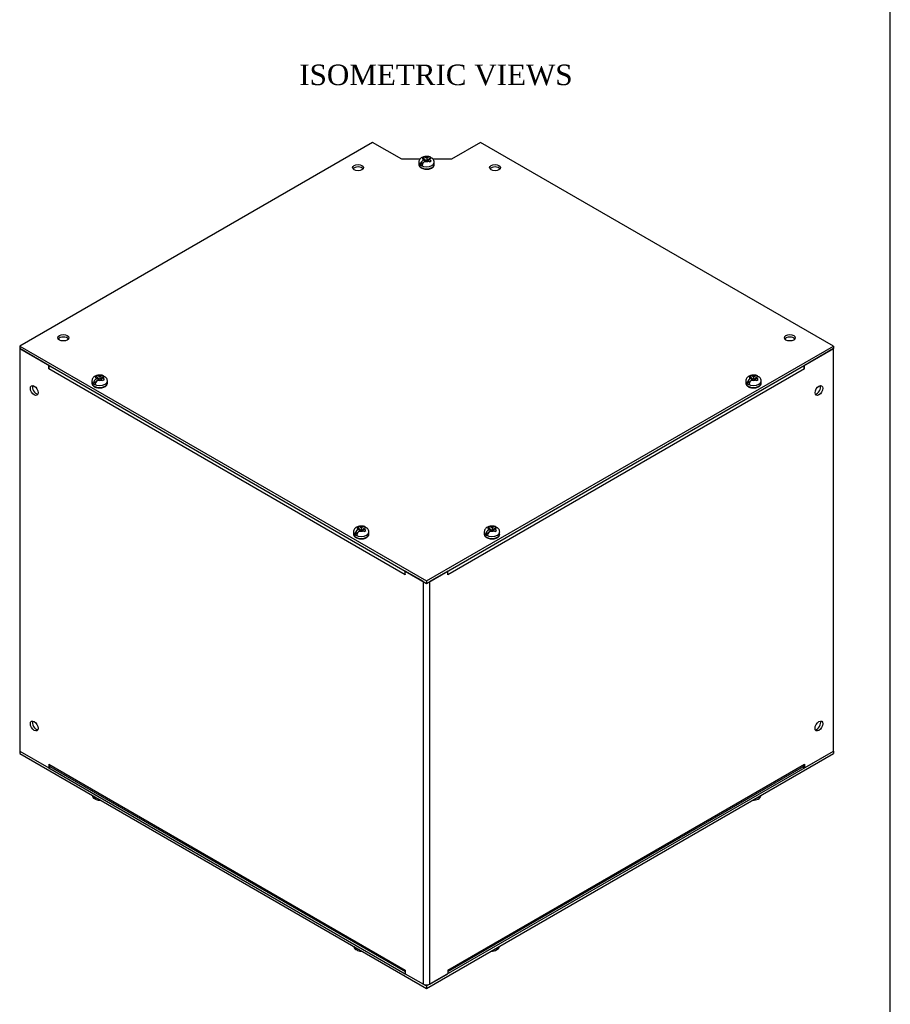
# Model space of a CAD drawing. Header units: inches. Extents: x 0.2 to 89.8, y -0.5 to 59.8.
# Tile 5 of 6: x 68.6 to 89.8, y 14.2 to 38.2. Entities that reach past the tile are written whole.
import ezdxf
from ezdxf.enums import TextEntityAlignment as Align

# ---------------------------------------------------------------- set-up
doc = ezdxf.new("R2010")
doc.units = ezdxf.units.IN
doc.header["$MEASUREMENT"] = 0
for name, color, linetype in [('COM55548-6', 7, 'Continuous'), ('COM55550-6', 7, 'Continuous'), ('Default', 7, 'Continuous'), ('SCS19491', 7, 'Continuous')]:
    doc.layers.add(name, color=color, linetype=linetype)
doc.styles.add('SEACAD_Times_New_Roman', font='times.ttf')

# ---------------------------------------------------------------- blocks, each defined once
blk = doc.blocks.new('SE6')
at = {"layer": 'COM55548-6', "color": 7, "linetype": 'Continuous'}
for p, q in [((77.222, 35.22), (68.635, 30.262)), ((77.929, 34.812), (77.222, 35.22)), ((79.847, 35.22), (79.14, 34.812)), ((88.434, 30.262), (79.847, 35.22)), ((78.373, 34.812), (77.929, 34.812)), ((79.14, 34.812), (78.697, 34.812)), ((68.635, 30.262), (78.535, 24.547)), ((68.635, 30.262), (68.635, 30.203)), ((68.635, 30.203), (78.535, 24.488)), ((78.535, 24.547), (88.434, 30.262)), ((78.535, 24.488), (88.434, 30.203)), ((88.434, 30.262), (88.434, 30.203)), ((78.535, 24.547), (78.535, 24.488)), ((68.635, 20.405), (68.635, 20.346)), ((78.535, 14.69), (88.434, 20.405)), ((88.434, 20.405), (88.434, 20.346)), ((68.635, 20.346), (78.535, 14.631)), ((78.535, 14.631), (88.434, 20.346)), ((69.342, 19.997), (78.016, 14.989)), ((78.466, 14.73), (78.535, 14.69)), ((78.535, 14.69), (78.535, 14.631))]:
    blk.add_line(p, q, dxfattribs=at)
for centre in [(76.869, 34.607), (80.201, 34.607), (69.696, 30.466), (87.374, 30.466)]:
    blk.add_ellipse(centre, major_axis=(-0.133, 0), ratio=0.57735, dxfattribs=at)
for centre in [(76.869, 34.549), (80.201, 34.549), (69.696, 30.407), (87.374, 30.407)]:
    blk.add_ellipse(centre, major_axis=(0.133, 0), ratio=0.57735, start_param=0.392819, end_param=2.748773, dxfattribs=at)
at = {"layer": 'COM55550-6', "color": 7, "linetype": 'Continuous'}
for p, q in [((68.635, 30.203), (68.635, 30.204)), ((68.635, 30.203), (68.635, 20.405)), ((69.342, 29.795), (68.635, 30.203)), ((88.434, 30.203), (87.727, 29.795)), ((88.434, 20.405), (88.434, 30.203)), ((69.342, 29.707), (69.342, 29.795)), ((69.342, 29.795), (69.342, 29.795)), ((87.727, 29.707), (87.727, 29.795)), ((69.342, 29.707), (69.342, 29.707)), ((69.342, 29.707), (69.342, 29.707)), ((78.016, 24.699), (69.342, 29.707)), ((87.727, 29.707), (79.053, 24.699)), ((87.727, 29.707), (87.727, 29.707)), ((87.727, 29.707), (87.727, 29.707)), ((78.458, 24.532), (78.016, 24.787)), ((78.016, 24.787), (78.016, 24.787)), ((78.016, 24.699), (78.016, 24.787)), ((78.016, 24.699), (78.016, 24.699)), ((78.016, 24.699), (78.016, 24.699)), ((79.053, 24.787), (78.611, 24.532)), ((79.053, 24.699), (79.053, 24.787)), ((79.053, 24.699), (79.053, 24.699)), ((79.053, 24.699), (79.053, 24.699)), ((78.458, 14.734), (78.458, 24.532)), ((78.611, 14.734), (78.611, 24.532)), ((68.635, 20.405), (69.342, 19.997)), ((87.727, 19.997), (88.434, 20.405)), ((69.342, 20.085), (69.342, 19.997)), ((69.342, 20.085), (69.342, 20.085)), ((69.342, 20.085), (78.016, 15.077)), ((69.386, 20.023), (69.342, 19.997)), ((69.364, 20.036), (78.016, 15.04)), ((79.053, 15.077), (87.727, 20.085)), ((79.053, 15.04), (87.705, 20.036)), ((87.682, 20.023), (87.727, 19.997)), ((87.727, 20.085), (87.727, 20.085)), ((87.727, 20.085), (87.727, 19.997)), ((78.016, 15.077), (78.016, 15.077)), ((78.016, 15.077), (78.016, 14.989)), ((78.016, 14.989), (78.458, 14.734)), ((78.611, 14.734), (79.053, 14.989)), ((79.053, 15.077), (79.053, 14.989)), ((79.053, 15.077), (79.053, 15.077))]:
    blk.add_line(p, q, dxfattribs=at)
for centre, major_axis, start_param, end_param in [((69.418, 29.751), (-0.054, -0.0935), 4.709115, 5.497787), ((87.651, 29.751), (-0.054, 0.0935), 3.926991, 4.712389), ((69.039, 29.212), (0.066, -0.115), 3.534412, 5.890366), ((88.03, 29.212), (0.066, 0.115), 3.534412, 5.890366), ((78.092, 24.743), (0.054, 0.0935), -3.965179, -3.926991), ((78.976, 24.743), (0.054, -0.0935), 0.785398, 0.823586), ((78.534, 24.576), (-0.108, 0), 0.785398, 0.88166), ((69.039, 21.047), (0.067, -0.115), 3.534412, 5.890366), ((88.03, 21.047), (0.067, 0.115), 3.534412, 5.890366), ((69.418, 20.129), (0.054, 0.0935), 2.356194, 3.141593), ((87.651, 20.129), (-0.054, 0.0935), 3.141593, 3.926991), ((78.092, 15.121), (0.054, 0.0935), -3.926991, -3.888803), ((78.976, 15.121), (-0.054, 0.0935), 3.888803, 3.926991), ((78.534, 14.778), (0.108, 0), 3.926991, 5.497787)]:
    blk.add_ellipse(centre, major_axis=major_axis, ratio=0.57735, start_param=start_param, end_param=end_param, dxfattribs=at)
for centre, major_axis in [((68.988, 29.183), (-0.066, 0.115)), ((88.081, 29.183), (-0.066, -0.115)), ((68.988, 21.018), (-0.067, 0.115)), ((88.081, 21.018), (-0.067, -0.115))]:
    blk.add_ellipse(centre, major_axis=major_axis, ratio=0.57735, dxfattribs=at)
at = {"layer": 'SCS19491', "color": 7, "linetype": 'Continuous'}
for p, q in [((78.47, 34.868), (78.429, 34.844)), ((78.429, 34.844), (78.448, 34.836)), ((78.448, 34.836), (78.495, 34.812)), ((78.495, 34.812), (78.448, 34.784)), ((78.47, 34.825), (78.47, 34.868)), ((78.49, 34.76), (78.539, 34.788)), ((78.537, 34.836), (78.491, 34.861)), ((78.495, 34.763), (78.495, 34.812)), ((78.526, 34.781), (78.495, 34.797)), ((78.579, 34.86), (78.537, 34.836)), ((78.537, 34.836), (78.537, 34.787)), ((78.539, 34.788), (78.587, 34.762)), ((78.581, 34.8), (78.55, 34.782)), ((78.581, 34.813), (78.622, 34.836)), ((78.625, 34.789), (78.581, 34.813)), ((78.581, 34.765), (78.581, 34.813)), ((78.608, 34.747), (78.649, 34.772)), ((78.649, 34.772), (78.625, 34.789)), ((78.347, 34.737), (78.347, 34.688)), ((78.455, 34.727), (78.384, 34.686)), ((78.722, 34.688), (78.722, 34.737)), ((70.515, 29.545), (70.474, 29.52)), ((70.474, 29.52), (70.493, 29.513)), ((70.493, 29.513), (70.54, 29.488)), ((70.54, 29.488), (70.493, 29.461)), ((70.515, 29.501), (70.515, 29.545)), ((70.582, 29.512), (70.536, 29.537)), ((70.54, 29.439), (70.54, 29.488)), ((70.624, 29.536), (70.582, 29.512)), ((70.582, 29.512), (70.582, 29.463)), ((70.626, 29.477), (70.595, 29.458)), ((70.626, 29.489), (70.667, 29.512)), ((70.67, 29.465), (70.626, 29.489)), ((70.626, 29.442), (70.626, 29.489)), ((86.425, 29.545), (86.384, 29.52)), ((86.384, 29.52), (86.403, 29.513)), ((86.403, 29.513), (86.45, 29.488)), ((86.45, 29.488), (86.403, 29.461)), ((86.425, 29.501), (86.425, 29.545)), ((86.492, 29.512), (86.446, 29.537)), ((86.45, 29.439), (86.45, 29.488)), ((86.534, 29.536), (86.492, 29.512)), ((86.492, 29.512), (86.492, 29.463)), ((86.536, 29.477), (86.505, 29.458)), ((86.536, 29.489), (86.577, 29.512)), ((86.58, 29.465), (86.536, 29.489)), ((86.536, 29.442), (86.536, 29.489)), ((70.392, 29.413), (70.392, 29.364)), ((70.5, 29.404), (70.429, 29.362)), ((70.535, 29.436), (70.584, 29.464)), ((70.571, 29.457), (70.54, 29.474)), ((70.584, 29.464), (70.632, 29.439)), ((70.653, 29.424), (70.694, 29.448)), ((70.694, 29.448), (70.67, 29.465)), ((70.767, 29.364), (70.767, 29.413)), ((86.302, 29.413), (86.302, 29.364)), ((86.41, 29.404), (86.339, 29.362)), ((86.445, 29.436), (86.494, 29.464)), ((86.481, 29.457), (86.45, 29.474)), ((86.494, 29.464), (86.542, 29.439)), ((86.563, 29.424), (86.604, 29.448)), ((86.604, 29.448), (86.58, 29.465)), ((86.677, 29.364), (86.677, 29.413)), ((76.756, 25.739), (76.756, 25.69)), ((76.864, 25.729), (76.793, 25.688)), ((76.879, 25.87), (76.838, 25.846)), ((76.838, 25.846), (76.857, 25.838)), ((76.857, 25.838), (76.904, 25.814)), ((76.904, 25.814), (76.857, 25.786)), ((76.879, 25.827), (76.879, 25.87)), ((76.899, 25.762), (76.948, 25.79)), ((76.946, 25.838), (76.9, 25.863)), ((76.904, 25.765), (76.904, 25.814)), ((76.935, 25.783), (76.904, 25.799)), ((76.988, 25.862), (76.946, 25.838)), ((76.946, 25.838), (76.946, 25.789)), ((76.948, 25.79), (76.996, 25.765)), ((76.99, 25.802), (76.959, 25.784)), ((76.99, 25.815), (77.031, 25.838)), ((77.034, 25.791), (76.99, 25.815)), ((76.99, 25.767), (76.99, 25.815)), ((77.017, 25.749), (77.058, 25.774)), ((77.058, 25.774), (77.034, 25.791)), ((77.131, 25.69), (77.131, 25.739)), ((79.938, 25.739), (79.938, 25.69)), ((80.046, 25.729), (79.975, 25.688)), ((80.061, 25.87), (80.02, 25.846)), ((80.02, 25.846), (80.039, 25.838)), ((80.039, 25.838), (80.086, 25.814)), ((80.086, 25.814), (80.039, 25.786)), ((80.061, 25.827), (80.061, 25.87)), ((80.081, 25.762), (80.13, 25.79)), ((80.128, 25.838), (80.082, 25.863)), ((80.086, 25.765), (80.086, 25.814)), ((80.117, 25.783), (80.086, 25.799)), ((80.17, 25.862), (80.128, 25.838)), ((80.128, 25.838), (80.128, 25.789)), ((80.13, 25.79), (80.178, 25.765)), ((80.172, 25.802), (80.141, 25.784)), ((80.172, 25.815), (80.213, 25.838)), ((80.216, 25.791), (80.172, 25.815)), ((80.172, 25.767), (80.172, 25.815)), ((80.199, 25.749), (80.24, 25.774)), ((80.24, 25.774), (80.216, 25.791)), ((80.313, 25.69), (80.313, 25.739))]:
    blk.add_line(p, q, dxfattribs=at)
for centre, radius, start, end in [((78.525, 34.664), 0.144, 122.6431, 170.9725), ((78.568, 34.639), 0.144, 122.6435, 170.9722), ((78.455, 34.794), 0.0757, 61.1704, 78.6217), ((78.535, 34.666), 0.11, 47.8747, 61.5442), ((70.5, 29.47), 0.0757, 61.1704, 78.6217), ((86.41, 29.47), 0.0757, 61.1704, 78.6217), ((70.57, 29.34), 0.144, 122.6431, 170.9725), ((70.613, 29.315), 0.144, 122.6435, 170.9722), ((70.58, 29.342), 0.11, 47.8747, 61.5442), ((86.48, 29.34), 0.144, 122.6431, 170.9725), ((86.523, 29.315), 0.144, 122.6435, 170.9722), ((86.489, 29.342), 0.11, 47.8747, 61.5442), ((76.934, 25.666), 0.144, 122.6431, 170.9725), ((76.977, 25.641), 0.144, 122.6435, 170.9722), ((76.864, 25.796), 0.0757, 61.1704, 78.6217), ((76.944, 25.668), 0.11, 47.8747, 61.5442), ((80.116, 25.666), 0.144, 122.6431, 170.9725), ((80.159, 25.641), 0.144, 122.6435, 170.9722), ((80.046, 25.796), 0.0757, 61.1704, 78.6217), ((80.125, 25.668), 0.11, 47.8747, 61.5442), ((70.517, 19.356), 0.124, 192.6, 232.8211), ((70.581, 19.449), 0.237, 248.4243, 273.9551), ((86.491, 19.449), 0.237, 265.1956, 298.4316), ((86.542, 19.36), 0.135, 297.2362, 346.7397), ((76.881, 15.682), 0.124, 192.6, 232.8211), ((80.178, 15.686), 0.135, 297.2362, 346.7397), ((76.945, 15.775), 0.237, 248.4243, 273.9551), ((80.127, 15.775), 0.237, 265.1956, 298.4316)]:
    blk.add_arc(centre, radius, start, end, dxfattribs=at)
for centre, major_axis, start_param, end_param in [((78.535, 34.81), (0.0975, 0), 2.657556, 3.614224), ((78.535, 34.81), (-0.0975, 0), 1.098165, 2.133766), ((78.535, 34.81), (0.0975, 0), 1.098165, 2.03117), ((78.535, 34.81), (-0.0975, 0), 2.760151, 3.614224), ((78.535, 34.737), (-0.187, 0), 0.000471, 3.13519), ((78.535, 34.688), (0.187, 0), 3.141593, 6.283185), ((78.535, 34.749), (-0.186, 0), 0.623612, 0.947184), ((70.58, 29.486), (0.0975, 0), 2.657556, 3.614224), ((70.58, 29.486), (0.0975, 0), 1.098165, 2.03117), ((70.58, 29.486), (-0.0975, 0), 2.760151, 3.614224), ((86.49, 29.486), (0.0975, 0), 2.657556, 3.614224), ((86.49, 29.486), (0.0975, 0), 1.098165, 2.03117), ((86.49, 29.486), (-0.0975, 0), 2.760151, 3.614224), ((70.58, 29.413), (-0.188, 0), 0.000471, 3.13519), ((70.58, 29.364), (0.188, 0), 3.141593, 6.283185), ((70.58, 29.425), (-0.186, 0), 0.623612, 0.947184), ((70.58, 29.486), (-0.0975, 0), 1.098165, 2.133766), ((86.49, 29.413), (-0.187, 0), 0.000471, 3.13519), ((86.49, 29.364), (0.187, 0), 3.141593, 6.283185), ((86.49, 29.425), (-0.186, 0), 0.623612, 0.947184), ((86.49, 29.486), (-0.0975, 0), 1.098165, 2.133766), ((76.944, 25.739), (-0.187, 0), 0.000471, 3.13519), ((76.944, 25.69), (0.187, 0), 3.141593, 6.283185), ((76.944, 25.751), (-0.186, 0), 0.623612, 0.947184), ((76.944, 25.812), (0.0975, 0), 2.657556, 3.614224), ((76.944, 25.812), (-0.0975, 0), 1.098165, 2.133766), ((76.944, 25.812), (0.0975, 0), 1.098165, 2.03117), ((76.944, 25.812), (-0.0975, 0), 2.760151, 3.614224), ((80.126, 25.739), (-0.187, 0), 0.000471, 3.13519), ((80.126, 25.69), (0.188, 0), 3.141593, 6.283185), ((80.126, 25.751), (-0.186, 0), 0.623612, 0.947184), ((80.126, 25.812), (0.0975, 0), 2.657556, 3.614224), ((80.126, 25.812), (-0.0975, 0), 1.098165, 2.133766), ((80.126, 25.812), (0.0975, 0), 1.098165, 2.03117), ((80.126, 25.812), (-0.0975, 0), 2.760151, 3.614224), ((70.58, 19.359), (0.188, 0), 3.432057, 4.421925), ((70.58, 19.346), (-0.186, 0), 0.623612, 0.947184), ((86.49, 19.359), (0.187, 0), 5.002853, 5.992721), ((76.944, 15.684), (0.187, 0), 3.432057, 4.421925), ((76.944, 15.672), (-0.186, 0), 0.623612, 0.947184), ((80.126, 15.684), (0.188, 0), 5.002853, 5.992721)]:
    blk.add_ellipse(centre, major_axis=major_axis, ratio=0.57735, start_param=start_param, end_param=end_param, dxfattribs=at)
for points, knots in [([(78.621, 34.866), (78.61, 34.87), (78.588, 34.879), (78.542, 34.884), (78.491, 34.881), (78.443, 34.868), (78.404, 34.845), (78.373, 34.816), (78.354, 34.782), (78.346, 34.753), (78.348, 34.739), (78.348, 34.737)], [0, 0, 0, 0, 0.086718, 0.222492, 0.360673, 0.503852, 0.634556, 0.754917, 0.869334, 0.981986, 1, 1, 1, 1]), ([(78.643, 34.836), (78.643, 34.84), (78.642, 34.844), (78.639, 34.85), (78.638, 34.853), (78.634, 34.859), (78.632, 34.861), (78.627, 34.865), (78.624, 34.866), (78.618, 34.869), (78.615, 34.869), (78.608, 34.87), (78.605, 34.869), (78.598, 34.868), (78.594, 34.867), (78.587, 34.864), (78.583, 34.862), (78.579, 34.86)], [0, 0, 0, 0, 0.125, 0.125, 0.25, 0.25, 0.375, 0.375, 0.5, 0.5, 0.625, 0.625, 0.75, 0.75, 0.875, 0.875, 1, 1, 1, 1]), ([(78.622, 34.836), (78.625, 34.838), (78.629, 34.84), (78.637, 34.843), (78.64, 34.844), (78.647, 34.845), (78.651, 34.845), (78.657, 34.845), (78.661, 34.844), (78.666, 34.842), (78.669, 34.84), (78.672, 34.838), (78.672, 34.838), (78.673, 34.838)], [0, 0, 0, 0, 0.125, 0.125, 0.25, 0.25, 0.375, 0.375, 0.5, 0.5, 0.625, 0.625, 0.6405588, 0.6405588, 0.6405588, 0.6405588]), ([(78.722, 34.735), (78.722, 34.737), (78.724, 34.751), (78.716, 34.78), (78.698, 34.814), (78.682, 34.829), (78.672, 34.837)], [0, 0, 0, 0, 0.044105, 0.387365, 0.710069, 1, 1, 1, 1]), ([(78.349, 34.69), (78.349, 34.683), (78.348, 34.666), (78.361, 34.639), (78.386, 34.612), (78.421, 34.591), (78.465, 34.576), (78.514, 34.568), (78.565, 34.569), (78.614, 34.578), (78.658, 34.595), (78.692, 34.619), (78.713, 34.647), (78.723, 34.672), (78.721, 34.686), (78.721, 34.69)], [0, 0, 0, 0, 0.048114, 0.126592, 0.206186, 0.290598, 0.37789, 0.465257, 0.552472, 0.639971, 0.728196, 0.817733, 0.897506, 0.973263, 1, 1, 1, 1]), ([(70.666, 29.543), (70.656, 29.547), (70.633, 29.555), (70.587, 29.561), (70.536, 29.557), (70.489, 29.544), (70.449, 29.522), (70.418, 29.492), (70.399, 29.458), (70.391, 29.429), (70.393, 29.415), (70.393, 29.413)], [0, 0, 0, 0, 0.086718, 0.222492, 0.360673, 0.503852, 0.634556, 0.754917, 0.869334, 0.981986, 1, 1, 1, 1]), ([(70.689, 29.512), (70.688, 29.516), (70.687, 29.52), (70.684, 29.527), (70.683, 29.53), (70.679, 29.535), (70.677, 29.537), (70.672, 29.541), (70.669, 29.543), (70.663, 29.545), (70.66, 29.545), (70.653, 29.546), (70.65, 29.546), (70.643, 29.544), (70.639, 29.543), (70.632, 29.54), (70.628, 29.539), (70.624, 29.536)], [0, 0, 0, 0, 0.125, 0.125, 0.25, 0.25, 0.375, 0.375, 0.5, 0.5, 0.625, 0.625, 0.75, 0.75, 0.875, 0.875, 1, 1, 1, 1]), ([(70.667, 29.512), (70.67, 29.514), (70.674, 29.516), (70.682, 29.519), (70.685, 29.52), (70.692, 29.521), (70.696, 29.521), (70.703, 29.521), (70.706, 29.52), (70.711, 29.518), (70.714, 29.517), (70.717, 29.515), (70.717, 29.514), (70.718, 29.514)], [0, 0, 0, 0, 0.125, 0.125, 0.25, 0.25, 0.375, 0.375, 0.5, 0.5, 0.625, 0.625, 0.6405588, 0.6405588, 0.6405588, 0.6405588]), ([(70.767, 29.412), (70.767, 29.413), (70.769, 29.428), (70.761, 29.456), (70.743, 29.49), (70.727, 29.505), (70.717, 29.514)], [0, 0, 0, 0, 0.044105, 0.387365, 0.710069, 1, 1, 1, 1]), ([(86.576, 29.543), (86.565, 29.547), (86.542, 29.555), (86.497, 29.561), (86.446, 29.557), (86.398, 29.544), (86.359, 29.522), (86.328, 29.492), (86.309, 29.458), (86.301, 29.429), (86.303, 29.415), (86.303, 29.413)], [0, 0, 0, 0, 0.086718, 0.222492, 0.360673, 0.503852, 0.634556, 0.754917, 0.869334, 0.981986, 1, 1, 1, 1]), ([(86.598, 29.512), (86.598, 29.516), (86.597, 29.52), (86.594, 29.527), (86.593, 29.53), (86.589, 29.535), (86.587, 29.537), (86.582, 29.541), (86.579, 29.543), (86.573, 29.545), (86.57, 29.545), (86.563, 29.546), (86.56, 29.546), (86.553, 29.544), (86.549, 29.543), (86.542, 29.54), (86.538, 29.539), (86.534, 29.536)], [0, 0, 0, 0, 0.125, 0.125, 0.25, 0.25, 0.375, 0.375, 0.5, 0.5, 0.625, 0.625, 0.75, 0.75, 0.875, 0.875, 1, 1, 1, 1]), ([(86.577, 29.512), (86.58, 29.514), (86.584, 29.516), (86.592, 29.519), (86.595, 29.52), (86.602, 29.521), (86.606, 29.521), (86.612, 29.521), (86.616, 29.52), (86.621, 29.518), (86.624, 29.517), (86.627, 29.515), (86.627, 29.514), (86.627, 29.514)], [0, 0, 0, 0, 0.125, 0.125, 0.25, 0.25, 0.375, 0.375, 0.5, 0.5, 0.625, 0.625, 0.6405588, 0.6405588, 0.6405588, 0.6405588]), ([(86.676, 29.412), (86.677, 29.413), (86.679, 29.428), (86.671, 29.456), (86.653, 29.49), (86.637, 29.505), (86.627, 29.514)], [0, 0, 0, 0, 0.044105, 0.387365, 0.710069, 1, 1, 1, 1]), ([(70.394, 29.366), (70.394, 29.359), (70.393, 29.342), (70.406, 29.315), (70.431, 29.289), (70.466, 29.267), (70.51, 29.252), (70.559, 29.244), (70.61, 29.245), (70.659, 29.254), (70.703, 29.271), (70.737, 29.295), (70.758, 29.323), (70.768, 29.349), (70.766, 29.362), (70.766, 29.366)], [0, 0, 0, 0, 0.048114, 0.126592, 0.206186, 0.290598, 0.37789, 0.465257, 0.552472, 0.639971, 0.728196, 0.817733, 0.897506, 0.973263, 1, 1, 1, 1]), ([(86.304, 29.366), (86.303, 29.359), (86.303, 29.342), (86.316, 29.315), (86.341, 29.289), (86.376, 29.267), (86.42, 29.252), (86.469, 29.244), (86.52, 29.245), (86.569, 29.254), (86.613, 29.271), (86.647, 29.295), (86.668, 29.323), (86.678, 29.349), (86.676, 29.362), (86.676, 29.366)], [0, 0, 0, 0, 0.048114, 0.126592, 0.206186, 0.290598, 0.37789, 0.465257, 0.552472, 0.639971, 0.728196, 0.817733, 0.897506, 0.973263, 1, 1, 1, 1]), ([(77.03, 25.868), (77.019, 25.872), (76.997, 25.881), (76.951, 25.886), (76.9, 25.883), (76.852, 25.87), (76.813, 25.847), (76.782, 25.818), (76.763, 25.784), (76.755, 25.755), (76.757, 25.741), (76.757, 25.739)], [0, 0, 0, 0, 0.086718, 0.222492, 0.360673, 0.503852, 0.634556, 0.754917, 0.869334, 0.981986, 1, 1, 1, 1]), ([(80.212, 25.868), (80.201, 25.872), (80.179, 25.881), (80.133, 25.886), (80.082, 25.883), (80.034, 25.87), (79.995, 25.847), (79.964, 25.818), (79.945, 25.784), (79.937, 25.755), (79.939, 25.741), (79.939, 25.739)], [0, 0, 0, 0, 0.086718, 0.222492, 0.360673, 0.503852, 0.634556, 0.754917, 0.869334, 0.981986, 1, 1, 1, 1]), ([(76.758, 25.692), (76.758, 25.685), (76.757, 25.668), (76.77, 25.641), (76.795, 25.614), (76.83, 25.593), (76.874, 25.578), (76.923, 25.57), (76.974, 25.571), (77.023, 25.58), (77.067, 25.597), (77.101, 25.621), (77.122, 25.649), (77.132, 25.674), (77.13, 25.688), (77.13, 25.692)], [0, 0, 0, 0, 0.048114, 0.126592, 0.206186, 0.290598, 0.37789, 0.465257, 0.552472, 0.639971, 0.728196, 0.817733, 0.897506, 0.973263, 1, 1, 1, 1]), ([(77.053, 25.838), (77.052, 25.842), (77.051, 25.846), (77.048, 25.852), (77.047, 25.855), (77.043, 25.861), (77.041, 25.863), (77.036, 25.867), (77.033, 25.868), (77.027, 25.871), (77.024, 25.871), (77.017, 25.872), (77.014, 25.871), (77.007, 25.87), (77.003, 25.869), (76.996, 25.866), (76.992, 25.864), (76.988, 25.862)], [0, 0, 0, 0, 0.125, 0.125, 0.25, 0.25, 0.375, 0.375, 0.5, 0.5, 0.625, 0.625, 0.75, 0.75, 0.875, 0.875, 1, 1, 1, 1]), ([(77.031, 25.838), (77.034, 25.84), (77.038, 25.842), (77.046, 25.845), (77.049, 25.846), (77.056, 25.847), (77.06, 25.847), (77.066, 25.847), (77.07, 25.846), (77.075, 25.844), (77.078, 25.842), (77.081, 25.84), (77.081, 25.84), (77.082, 25.84)], [0, 0, 0, 0, 0.125, 0.125, 0.25, 0.25, 0.375, 0.375, 0.5, 0.5, 0.625, 0.625, 0.6405588, 0.6405588, 0.6405588, 0.6405588]), ([(77.131, 25.737), (77.131, 25.739), (77.133, 25.753), (77.125, 25.782), (77.107, 25.816), (77.091, 25.831), (77.081, 25.839)], [0, 0, 0, 0, 0.044105, 0.387365, 0.710069, 1, 1, 1, 1]), ([(79.94, 25.692), (79.94, 25.685), (79.939, 25.668), (79.952, 25.641), (79.977, 25.614), (80.012, 25.593), (80.056, 25.578), (80.105, 25.57), (80.156, 25.571), (80.205, 25.58), (80.249, 25.597), (80.283, 25.621), (80.304, 25.649), (80.314, 25.674), (80.312, 25.688), (80.312, 25.692)], [0, 0, 0, 0, 0.048114, 0.126592, 0.206186, 0.290598, 0.37789, 0.465257, 0.552472, 0.639971, 0.728196, 0.817733, 0.897506, 0.973263, 1, 1, 1, 1]), ([(80.234, 25.838), (80.234, 25.842), (80.233, 25.846), (80.23, 25.852), (80.229, 25.855), (80.225, 25.861), (80.223, 25.863), (80.218, 25.867), (80.215, 25.868), (80.209, 25.871), (80.206, 25.871), (80.199, 25.872), (80.196, 25.871), (80.189, 25.87), (80.185, 25.869), (80.178, 25.866), (80.174, 25.864), (80.17, 25.862)], [0, 0, 0, 0, 0.125, 0.125, 0.25, 0.25, 0.375, 0.375, 0.5, 0.5, 0.625, 0.625, 0.75, 0.75, 0.875, 0.875, 1, 1, 1, 1]), ([(80.213, 25.838), (80.216, 25.84), (80.22, 25.842), (80.228, 25.845), (80.231, 25.846), (80.238, 25.847), (80.242, 25.847), (80.248, 25.847), (80.252, 25.846), (80.257, 25.844), (80.26, 25.842), (80.263, 25.84), (80.263, 25.84), (80.264, 25.84)], [0, 0, 0, 0, 0.125, 0.125, 0.25, 0.25, 0.375, 0.375, 0.5, 0.5, 0.625, 0.625, 0.6405588, 0.6405588, 0.6405588, 0.6405588]), ([(80.313, 25.737), (80.313, 25.739), (80.315, 25.753), (80.307, 25.782), (80.289, 25.816), (80.273, 25.831), (80.263, 25.839)], [0, 0, 0, 0, 0.044105, 0.387365, 0.710069, 1, 1, 1, 1]), ([(70.429, 19.283), (70.429, 19.28), (70.43, 19.276), (70.433, 19.269), (70.434, 19.266), (70.438, 19.261), (70.44, 19.258), (70.445, 19.255), (70.448, 19.253), (70.454, 19.251), (70.457, 19.25), (70.464, 19.25), (70.467, 19.25), (70.472, 19.251), (70.472, 19.251), (70.473, 19.251)], [0, 0, 0, 0, 0.125, 0.125, 0.25, 0.25, 0.375, 0.375, 0.5, 0.5, 0.625, 0.625, 0.75, 0.75, 0.7799802, 0.7799802, 0.7799802, 0.7799802]), ([(70.493, 19.228), (70.49, 19.229), (70.488, 19.23), (70.483, 19.234), (70.481, 19.236), (70.477, 19.242), (70.475, 19.245), (70.473, 19.251), (70.472, 19.255), (70.471, 19.259)], [0.5030808, 0.5030808, 0.5030808, 0.5030808, 0.625, 0.625, 0.75, 0.75, 0.875, 0.875, 1, 1, 1, 1]), ([(76.793, 15.609), (76.793, 15.605), (76.794, 15.602), (76.797, 15.595), (76.798, 15.592), (76.802, 15.587), (76.804, 15.584), (76.809, 15.58), (76.812, 15.579), (76.818, 15.577), (76.821, 15.576), (76.828, 15.576), (76.831, 15.576), (76.836, 15.577), (76.836, 15.577), (76.837, 15.577)], [0, 0, 0, 0, 0.125, 0.125, 0.25, 0.25, 0.375, 0.375, 0.5, 0.5, 0.625, 0.625, 0.75, 0.75, 0.7800931, 0.7800931, 0.7800931, 0.7800931]), ([(76.857, 15.554), (76.854, 15.555), (76.852, 15.556), (76.847, 15.56), (76.845, 15.562), (76.841, 15.567), (76.839, 15.57), (76.837, 15.577), (76.836, 15.581), (76.835, 15.585)], [0.5030808, 0.5030808, 0.5030808, 0.5030808, 0.625, 0.625, 0.75, 0.75, 0.875, 0.875, 1, 1, 1, 1])]:
    blk.add_open_spline(points, degree=3, knots=knots, dxfattribs=at)
blk = doc.blocks.new('BORDER')
at = {"layer": 'Default', "color": 7, "linetype": 'Continuous'}
blk.add_line((0, 0), (0, 27.86), dxfattribs=at)

msp = doc.modelspace()

# ---------------------------------------------------------------- block references
at = {"layer": 'Default', "color": 7, "xscale": 2.14, "yscale": 2.14, "zscale": 2.14}
msp.add_blockref('BORDER', (89.818, 0.161), dxfattribs=at)
at = {"layer": 'Default'}
msp.add_blockref('SE6', (0, 0), dxfattribs=at)

# ---------------------------------------------------------------- texts
at = {"layer": 'Default', "color": 7, "linetype": 'Continuous', "style": 'SEACAD_Times_New_Roman'}
msp.add_text('ISOMETRIC VIEWS', height=0.5, dxfattribs=at).set_placement((75.437, 37.116), align=Align.TOP_LEFT)

doc.saveas('drawing.dxf')
